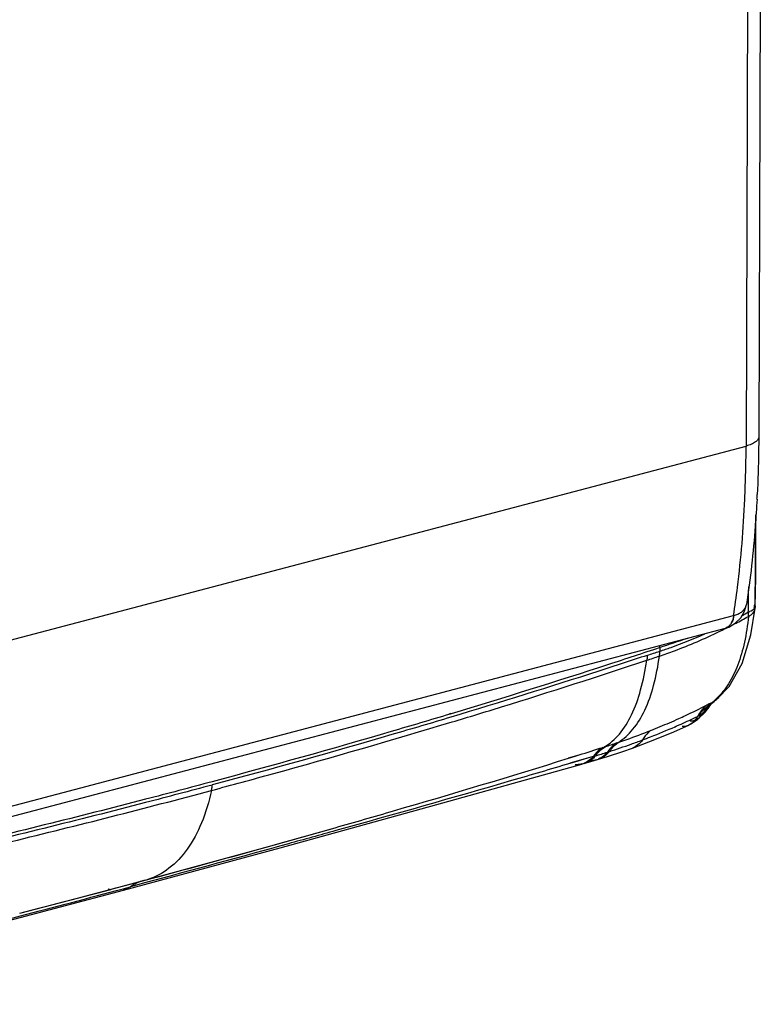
# Model space of a CAD drawing. Header units: millimetres. Extents: x 4 to 353, y -234 to 724.
# Tile 3 of 10: x 175 to 347, y -227 to 1. Entities that reach past the tile are written whole.
import ezdxf

# ---------------------------------------------------------------- set-up
doc = ezdxf.new("R2010")
doc.units = ezdxf.units.MM
doc.header["$LTSCALE"] = 30.734
doc.layers.get('0').update_dxf_attribs({"linetype": 'CONTINUOUS'})

msp = doc.modelspace()

# ---------------------------------------------------------------- linework, layer by layer
at = {"color": 7, "linetype": 'CONTINUOUS'}
for p, q in [((346.77, 9.96), (346.41, -95.71)), ((343.56, -134.56), (343.56, -134.56)), ((100.94, -202.71), (338.69, -139.99)), ((338.76, -139.97), (338.76, -139.97))]:
    msp.add_line(p, q, dxfattribs=at)
at = {"color": 9, "linetype": 'CONTINUOUS'}
for p, q in [((343.84, 7.84), (343.48, -97.95)), ((105.8, -160.56), (343.48, -97.86)), ((345.43, -134.84), (345.42, -134.95)), ((345.47, -134.51), (345.61, -134.96)), ((345.59, -135.39), (345.59, -135.38)), ((345.61, -134.96), (345.61, -134.97)), ((102.85, -199.82), (340.6, -137.1)), ((338.71, -140.05), (339.03, -139.89)), ((338.72, -140.09), (339.03, -139.93)), ((339.18, -139.78), (338.76, -139.97)), ((323.51, -144.47), (323.51, -145.34)), ((335.88, -157.09), (336.07, -156.96)), ((336.07, -156.96), (336.07, -156.96)), ((336.78, -156.38), (336.79, -156.37)), ((334.49, -158.84), (334.66, -158.57)), ((334.49, -158.84), (334.49, -158.84)), ((334.95, -158.15), (334.95, -158.15)), ((335.15, -157.86), (335.15, -157.86)), ((275.14, -159.75), (274.82, -159.84)), ((275.04, -159.87), (274.93, -159.9)), ((275.26, -159.8), (275.04, -159.87)), ((333.5, -159.62), (332.54, -160.85)), ((332.54, -160.85), (332.54, -160.85)), ((327.06, -162.8), (327.3, -162.69)), ((327.06, -162.79), (327.29, -162.69)), ((310.36, -167.58), (310.88, -167.42)), ((311.39, -168.69), (311.84, -168.55)), ((313.6, -166.53), (314.05, -166.38)), ((317.19, -167.73), (317.19, -167.73)), ((302.37, -170.04), (304.84, -169.28)), ((302.38, -170.1), (303.92, -169.62)), ((308.11, -169.7), (302.72, -171.27)), ((304.29, -170.84), (302.72, -171.3)), ((303.92, -169.62), (304.85, -169.33)), ((305.24, -170.56), (304.29, -170.84)), ((308.11, -169.7), (305.24, -170.56)), ((308.1, -169.7), (308.62, -169.55)), ((309.32, -170.33), (309.32, -170.33)), ((305.51, -171.42), (305.5, -171.42)), ((306.02, -171.3), (306.02, -171.3)), ((248.38, -186.17), (248.42, -186.16)), ((199.17, -199.72), (204.06, -198.41)), ((199.17, -199.7), (204.06, -198.41)), ((199.32, -200.29), (201.05, -199.82)), ((199.32, -200.28), (201.05, -199.82)), ((201.05, -199.82), (199.41, -200.62)), ((204.61, -198.85), (201.05, -199.82)), ((204.61, -198.87), (201.05, -199.82)), ((204.47, -198.31), (203.85, -198.47)), ((204.47, -198.31), (204.47, -198.31)), ((199.41, -200.62), (199.41, -200.62))]:
    msp.add_line(p, q, dxfattribs=at)
at = {"color": 6, "linetype": 'CONTINUOUS'}
for p, q in [((345.59, -135.39), (345.61, -134.96)), ((335.69, -157.27), (336.07, -156.96)), ((336.07, -156.96), (336.59, -156.54)), ((336.59, -156.54), (336.78, -156.38)), ((333.94, -159.51), (334.49, -158.84)), ((335.11, -157.92), (335.15, -157.86)), ((332.54, -160.85), (333.94, -159.51)), ((326.25, -164.18), (330.21, -162.44)), ((330.63, -162.21), (330.21, -162.44)), ((306.44, -171.18), (308.32, -170.63)), ((308.32, -170.63), (308.85, -170.48)), ((308.85, -170.48), (309.31, -170.34)), ((271.94, -180.83), (305.51, -171.44)), ((306.02, -171.3), (306.44, -171.18)), ((235.66, -190.81), (271.94, -180.83)), ((232.41, -190.67), (248.42, -186.16)), ((199.41, -200.62), (235.66, -190.81)), ((204.47, -198.31), (232.41, -190.67)), ((188.49, -202.54), (204.47, -198.31)), ((163.44, -210.17), (199.41, -200.62)), ((175.4, -205.94), (188.49, -202.54))]:
    msp.add_line(p, q, dxfattribs=at)
for points in [[(345.61, -134.96), (345.71, -128.27), (345.74, -119.14), (345.71, -113.8)], [(336.79, -156.37), (339.53, -153.49), (342.57, -148.21), (344.6, -141.58), (345.59, -135.38)], [(334.49, -158.84), (334.76, -158.45), (334.95, -158.15)], [(334.95, -158.15), (334.97, -158.12), (335.11, -157.92)], [(335.15, -157.86), (335.27, -157.71), (335.69, -157.27)], [(330.63, -162.22), (332.29, -161.04), (332.54, -160.85)], [(317.19, -167.73), (320.99, -166.31), (326.25, -164.18)], [(309.32, -170.33), (311.39, -169.69), (314.94, -168.52), (317.19, -167.73)]]:
    msp.add_lwpolyline(points, dxfattribs=at)
at = {"color": 7, "linetype": 'CONTINUOUS'}
msp.add_lwpolyline([(338.76, -139.97), (339.45, -139.74), (340.98, -138.88), (342.24, -137.63), (343.14, -136.08), (343.56, -134.55)], dxfattribs=at)
for centre, radius, start, end in [((67.58, -95.36), 278.81, 356.9625, 357.1776), ((337.03, -133.71), 6.5, 284.7333, 285.4212), ((338.24, -138.29), 1.76, 284.7974, 287.2415)]:
    msp.add_arc(centre, radius, start, end, dxfattribs=at)
at = {"color": 9, "linetype": 'CONTINUOUS'}
for centre, radius, start, end in [((-250.01, -124.06), 594.13, 358.98766, 359.39531), ((281.68, -24.47), 128, 298.4264, 299.1309), ((341.38, -134.22), 2.2, 338.5497, 351.3409), ((-183.72, -125.19), 527.83, 358.7957, 358.9825), ((342.36, -131.11), 5.42, 287.5181, 291.3979), ((280.35, -127.16), 65.54, 352.7964, 353.1737), ((277.93, -126.87), 67.97, 353.2713, 353.5524), ((343.78, -135.19), 1.82, 353.9143, 358.097), ((280.8, -24.27), 129.49, 297.7156, 299.2342), ((282.81, -28.16), 125.11, 295.791, 296.5428), ((341.98, -165.13), 10.09, 127.2028, 133.2064), ((326.31, -145.49), 14.96, 308.0813, 309.2755), ((326.25, -145.41), 15.05, 309.2749, 309.8701), ((326.24, -145.39), 15.08, 309.83, 310.2572), ((334.01, -153.26), 4.16, 296.9144, 298.9451), ((326.07, -145.19), 15.33, 310.266, 313.5169), ((334.17, -154.48), 3.12, 307.5104, 318.1693), ((333.62, -152.69), 4.85, 310.7695, 316.5309), ((342.77, -165.85), 11.16, 140.0236, 146.1074), ((330.43, -155.02), 5.54, 303.7043, 309.3486), ((330.77, -155.43), 5, 309.3672, 315.3739), ((342.32, -165.47), 10.57, 133.7203, 140.0157), ((431.26, -358.47), 222.82, 115.5555, 115.7888), ((331.13, -155.79), 4.49, 315.3598, 321.7494), ((343.78, -168.82), 14.2, 129.5326, 131.4056), ((342.23, -163.26), 8.91, 144.9291, 148.2586), ((331.38, -155.99), 4.17, 321.7954, 325.9495), ((343.64, -168.66), 13.99, 128.163, 129.5313), ((331.52, -156.09), 4, 325.9584, 329.0297), ((342.24, -163.26), 8.91, 142.6879, 144.9281), ((331.68, -156.18), 3.82, 329.0248, 334.7654), ((343.48, -168.45), 13.72, 125.3801, 128.1672), ((342.12, -165.27), 10.3, 133.1907, 133.6918), ((420.38, -335.74), 197.62, 115.4268, 115.553), ((342.25, -163.27), 8.93, 141.5504, 142.6867), ((263.85, -19.13), 155.59, 293.4482, 294.3007), ((259.99, -9.17), 167.63, 294.1033, 295.5162), ((264.99, -21.77), 152.71, 291.695, 293.4511), ((260.99, -11.37), 165.21, 293.6622, 293.9218), ((260.82, -10.99), 165.64, 293.9217, 294.1006), ((262.49, -14.58), 161.67, 289.6554, 290.6477), ((-199.46, 1435.36), 1682.06, 287.4463, 287.64319), ((245.73, 36.41), 213.99, 287.7258, 288.4926), ((256.09, 3.59), 180.94, 287.9464, 289.629), ((303.48, -165.16), 6.76, 316.002, 319.539), ((253.28, 15.15), 192.81, 286.6811, 287.5398), ((307.55, -166.14), 4.53, 286.6905, 292.7363), ((304.2, -166.79), 4.82, 285.7719, 292.0269), ((304.75, -166.81), 4.66, 284.2873, 285.7273), ((304.74, -166.78), 4.69, 285.8259, 294.6705), ((-521.16, 2514.99), 2808.64, 285.71395, 285.90191), ((200.65, -184.1), 14.72, 285.0069, 287.3756), ((-562.61, 2660.25), 2959.68, 284.43934, 284.91495), ((-1105.66, 4673.83), 5045.79, 284.70949, 284.98862), ((198.6, -193.68), 7.15, 247.3667, 252.5314), ((206.31, -207.01), 8.91, 118.8965, 126.2185)]:
    msp.add_arc(centre, radius, start, end, dxfattribs=at)
at = {"color": 6, "linetype": 'CONTINUOUS'}
for centre, radius, start, end in [((-192.59, 1401.39), 1629.73, 288.46222, 288.7015), ((318.03, -144.48), 5.48, 0.1429, 4.7493), ((326.71, -157.5), 6.23, 331.0647, 331.7987)]:
    msp.add_arc(centre, radius, start, end, dxfattribs=at)
at = {"color": 9, "linetype": 'CONTINUOUS'}
for points, knots in [([(343.18, -110.18), (343.23, -109.17), (343.39, -105.1), (343.47, -101.02), (343.48, -97.95)], [0, 0, 0, 0, 0.247598, 1, 1, 1, 1]), ([(346.41, -95.71), (346.41, -95.93), (346.23, -96.42), (345.59, -97.01), (344.64, -97.51), (343.9, -97.75), (343.48, -97.86)], [0, 0, 0, 0, 0.171973, 0.387686, 0.664382, 1, 1, 1, 1]), ([(340.6, -137.1), (340.92, -134.93), (342.15, -126), (342.88, -117), (343.18, -110.18)], [0, 0, 0, 0, 0.243081, 1, 1, 1, 1]), ([(340.6, -137.1), (340.94, -137.01), (341.57, -136.79), (342.62, -136.2), (343.23, -135.53), (343.43, -135.03)], [0, 0, 0, 0, 0.292907, 0.556429, 1, 1, 1, 1]), ([(344.05, -137.27), (344.05, -137.19), (344.06, -136.86), (344.03, -136.53), (344, -136.28)], [0, 0, 0, 0, 0.237226, 1, 1, 1, 1]), ([(344.05, -137.27), (344.45, -137.07), (345.16, -136.57), (345.54, -135.77), (345.59, -135.39)], [0, 0, 0, 0, 0.542187, 1, 1, 1, 1]), ([(345.07, -135.78), (345.02, -135.82), (344.79, -135.97), (344.54, -136.08), (344.34, -136.16)], [0, 0, 0, 0, 0.227016, 1, 1, 1, 1]), ([(345.61, -134.97), (345.61, -135.04), (345.55, -135.38), (345.28, -135.63), (345.07, -135.78)], [0, 0, 0, 0, 0.216262, 1, 1, 1, 1]), ([(344.05, -137.27), (343.83, -139.28), (343.24, -143.09), (341.75, -148.37), (339.64, -152.84), (337.7, -155.3), (336.63, -156.31)], [0, 0, 0, 0, 0.291867, 0.553835, 0.787497, 1, 1, 1, 1]), ([(340.06, -138.78), (340.05, -138.82), (339.97, -138.96), (339.88, -139.1), (339.81, -139.19)], [0, 0, 0, 0, 0.257472, 1, 1, 1, 1]), ([(340.6, -137.1), (340.59, -137.25), (340.57, -137.55), (340.49, -137.99), (340.33, -138.41), (340.16, -138.67), (340.06, -138.78)], [0, 0, 0, 0, 0.255022, 0.499721, 0.742499, 1, 1, 1, 1]), ([(323.44, -146.46), (324.6, -146.07), (329.29, -144.41), (333.87, -142.44), (337.25, -140.81)], [0, 0, 0, 0, 0.24706, 1, 1, 1, 1]), ([(339.81, -139.19), (339.76, -139.25), (339.58, -139.47), (339.36, -139.67), (339.18, -139.78)], [0, 0, 0, 0, 0.26315, 1, 1, 1, 1]), ([(323.51, -145.34), (324.38, -145.05), (327.9, -143.84), (331.36, -142.45), (333.92, -141.32)], [0, 0, 0, 0, 0.247716, 1, 1, 1, 1]), ([(323.51, -144.51), (319.55, -145.83), (303.53, -151.12), (287.42, -156.14), (275.26, -159.8)], [0, 0, 0, 0, 0.247125, 1, 1, 1, 1]), ([(323.44, -146.46), (323.45, -146.37), (323.51, -146), (323.52, -145.62), (323.51, -145.34)], [0, 0, 0, 0, 0.238759, 1, 1, 1, 1]), ([(320.61, -146.29), (316.88, -147.52), (301.77, -152.43), (286.59, -157.15), (275.13, -160.6)], [0, 0, 0, 0, 0.247181, 1, 1, 1, 1]), ([(275.46, -161.7), (279.27, -160.55), (294.33, -155.95), (309.33, -151.14), (320.5, -147.42)], [0, 0, 0, 0, 0.252636, 1, 1, 1, 1]), ([(310.64, -167.49), (311.98, -166.72), (314.5, -164.48), (317.29, -159.87), (319.31, -154.05), (320.16, -149.75), (320.5, -147.44)], [0, 0, 0, 0, 0.200953, 0.429404, 0.695498, 1, 1, 1, 1]), ([(313.87, -166.44), (315.17, -165.64), (317.62, -163.39), (320.33, -158.79), (322.29, -153.02), (323.11, -148.75), (323.44, -146.46)], [0, 0, 0, 0, 0.200666, 0.429164, 0.695361, 1, 1, 1, 1]), ([(320.61, -146.3), (320.61, -146.39), (320.6, -146.78), (320.56, -147.16), (320.5, -147.44)], [0, 0, 0, 0, 0.260035, 1, 1, 1, 1]), ([(327.88, -160.93), (328.42, -160.68), (330.58, -159.69), (332.73, -158.65), (334.32, -157.84)], [0, 0, 0, 0, 0.248956, 1, 1, 1, 1]), ([(332.34, -160.38), (332.5, -160.17), (333.12, -159.39), (333.82, -158.67), (334.38, -158.17)], [0, 0, 0, 0, 0.253845, 1, 1, 1, 1]), ([(219.79, -177.54), (224.51, -176.27), (243.12, -171.21), (261.66, -165.86), (275.46, -161.7)], [0, 0, 0, 0, 0.252878, 1, 1, 1, 1]), ([(274.93, -159.9), (270.42, -161.26), (252.14, -166.68), (233.78, -171.82), (219.92, -175.53)], [0, 0, 0, 0, 0.247092, 1, 1, 1, 1]), ([(275.13, -160.6), (270.61, -161.96), (252.26, -167.41), (233.84, -172.56), (219.92, -176.28)], [0, 0, 0, 0, 0.247096, 1, 1, 1, 1]), ([(332.54, -160.85), (332.27, -161.07), (331.62, -161.42), (330.89, -161.53), (330.53, -161.53)], [0, 0, 0, 0, 0.488825, 1, 1, 1, 1]), ([(332.34, -160.38), (332.44, -160.32), (332.84, -160.09), (333.22, -159.83), (333.5, -159.62)], [0, 0, 0, 0, 0.244871, 1, 1, 1, 1]), ([(314.05, -166.38), (314.67, -166.17), (317.15, -165.31), (319.61, -164.39), (321.44, -163.66)], [0, 0, 0, 0, 0.248685, 1, 1, 1, 1]), ([(319.5, -165.87), (320.14, -165.63), (322.67, -164.66), (325.19, -163.61), (327.06, -162.8)], [0, 0, 0, 0, 0.248272, 1, 1, 1, 1]), ([(321.44, -163.66), (321.25, -163.79), (320.49, -164.42), (319.88, -165.22), (319.5, -165.87)], [0, 0, 0, 0, 0.235664, 1, 1, 1, 1]), ([(319.5, -165.87), (319.2, -166.3), (318.52, -167.06), (317.64, -167.57), (317.19, -167.73)], [0, 0, 0, 0, 0.520112, 1, 1, 1, 1]), ([(310.36, -167.58), (310.15, -167.71), (309.28, -168.29), (308.57, -169.06), (308.1, -169.7)], [0, 0, 0, 0, 0.237746, 1, 1, 1, 1]), ([(308.62, -169.55), (308.78, -169.32), (309.42, -168.51), (310.22, -167.81), (310.88, -167.42)], [0, 0, 0, 0, 0.265555, 1, 1, 1, 1]), ([(311.85, -168.55), (311.5, -168.97), (310.75, -169.71), (309.8, -170.19), (309.32, -170.33)], [0, 0, 0, 0, 0.518406, 1, 1, 1, 1]), ([(313.6, -166.53), (313.39, -166.66), (312.54, -167.25), (311.84, -168.04), (311.39, -168.69)], [0, 0, 0, 0, 0.237364, 1, 1, 1, 1]), ([(311.85, -168.55), (312, -168.32), (312.62, -167.49), (313.4, -166.78), (314.05, -166.38)], [0, 0, 0, 0, 0.265558, 1, 1, 1, 1]), ([(248.42, -186.16), (252.93, -184.87), (270.96, -179.68), (288.94, -174.3), (302.38, -170.1)], [0, 0, 0, 0, 0.249759, 1, 1, 1, 1]), ([(308.11, -169.7), (307.96, -169.88), (307.35, -170.51), (306.6, -171.01), (306.01, -171.25)], [0, 0, 0, 0, 0.26393, 1, 1, 1, 1]), ([(308.35, -169.86), (308.22, -169.98), (307.73, -170.45), (307.16, -170.84), (306.7, -171.05)], [0, 0, 0, 0, 0.260302, 1, 1, 1, 1]), ([(308.85, -170.48), (308.47, -170.59), (307.93, -170.68), (307.39, -170.67), (307.25, -170.66)], [0, 0, 0, 0, 0.745043, 1, 1, 1, 1]), ([(311.39, -168.69), (311.24, -168.88), (310.65, -169.53), (309.9, -170.06), (309.3, -170.31)], [0, 0, 0, 0, 0.265084, 1, 1, 1, 1]), ([(302.72, -171.3), (298.21, -172.64), (280.19, -177.93), (262.12, -183.06), (248.56, -186.84)], [0, 0, 0, 0, 0.250535, 1, 1, 1, 1]), ([(305.5, -171.42), (305.12, -171.53), (304.6, -171.61), (304.07, -171.6), (303.94, -171.6)], [0, 0, 0, 0, 0.745604, 1, 1, 1, 1]), ([(219.92, -176.29), (214.79, -177.67), (194.02, -183.16), (173.15, -188.31), (157.4, -192.01)], [0, 0, 0, 0, 0.247159, 1, 1, 1, 1]), ([(157.67, -193.13), (162.92, -191.9), (183.69, -186.94), (204.38, -181.67), (219.79, -177.54)], [0, 0, 0, 0, 0.25278, 1, 1, 1, 1]), ([(219.79, -177.55), (219.22, -180.11), (217.8, -184.87), (214.54, -191.09), (210.3, -195.7), (206.81, -197.59), (205.05, -198.14)], [0, 0, 0, 0, 0.298279, 0.560445, 0.790395, 1, 1, 1, 1]), ([(219.79, -177.55), (219.81, -177.45), (219.89, -177.04), (219.92, -176.61), (219.92, -176.29)], [0, 0, 0, 0, 0.235959, 1, 1, 1, 1]), ([(204.46, -198.3), (207.39, -197.52), (219.09, -194.36), (230.77, -191.14), (239.52, -188.68)], [0, 0, 0, 0, 0.249785, 1, 1, 1, 1]), ([(248.56, -186.84), (244.89, -187.86), (230.26, -191.92), (215.61, -195.91), (204.61, -198.87)], [0, 0, 0, 0, 0.250345, 1, 1, 1, 1]), ([(94.27, -227.02), (107.84, -223.81), (134.96, -217.12), (162.02, -210.14), (175.56, -206.59)], [0, 0, 0, 0, 0.49899, 1, 1, 1, 1])]:
    msp.add_open_spline(points, degree=3, knots=knots, dxfattribs=at)
at = {"color": 7, "linetype": 'CONTINUOUS'}
for points, knots in [([(346.41, -95.71), (346.4, -96.83), (346.36, -101.3), (346.22, -105.76), (346.06, -109.09)], [0, 0, 0, 0, 0.252499, 1, 1, 1, 1]), ([(346.01, -110.14), (345.89, -112.23), (345.37, -120.39), (344.47, -128.54), (343.56, -134.56)], [0, 0, 0, 0, 0.255924, 1, 1, 1, 1]), ([(340.6, -137.1), (340.57, -137.26), (340.46, -137.84), (340.27, -138.41), (340.06, -138.78)], [0, 0, 0, 0, 0.272127, 1, 1, 1, 1])]:
    msp.add_open_spline(points, degree=3, knots=knots, dxfattribs=at)
at = {"color": 9, "linetype": 'CONTINUOUS'}
for points in [[(345.58, -115.72), (345.64, -121.98), (345.62, -128.25), (345.47, -134.51)], [(345.58, -134.98), (345.57, -134.82), (345.53, -134.66), (345.47, -134.51)], [(320.61, -146.29), (321.58, -145.97), (322.54, -145.64), (323.51, -145.34)], [(320.5, -147.44), (321.48, -147.11), (322.46, -146.78), (323.44, -146.46)], [(335.53, -157.26), (335.61, -157.24), (335.68, -157.2), (335.75, -157.16)], [(335.75, -157.16), (335.8, -157.14), (335.84, -157.11), (335.88, -157.09)], [(336.03, -156.9), (336.29, -156.75), (336.55, -156.57), (336.78, -156.38)], [(333.7, -159.49), (334.01, -159.34), (334.28, -159.11), (334.49, -158.84)], [(332.2, -160.45), (332.25, -160.43), (332.3, -160.4), (332.34, -160.38)], [(203.72, -198.5), (203.13, -198.67), (202.55, -198.91), (202.01, -199.21)]]:
    msp.add_open_spline(points, degree=3, dxfattribs=at)
at = {"color": 7, "linetype": 'CONTINUOUS'}
msp.add_open_spline([(339.18, -139.78), (339.05, -139.86), (338.91, -139.93), (338.76, -139.97)], degree=3, dxfattribs=at)
at = {"color": 6, "linetype": 'CONTINUOUS'}
for points, knots in [([(334.32, -157.84), (334.12, -158.01), (333.29, -158.77), (332.64, -159.71), (332.2, -160.45)], [0, 0, 0, 0, 0.232615, 1, 1, 1, 1]), ([(332.16, -160.52), (332.07, -160.7), (331.66, -161.35), (331.11, -161.92), (330.63, -162.21)], [0, 0, 0, 0, 0.268413, 1, 1, 1, 1]), ([(330.21, -162.44), (330.1, -162.49), (329.62, -162.68), (329.11, -162.76), (328.72, -162.77)], [0, 0, 0, 0, 0.245548, 1, 1, 1, 1]), ([(219.92, -175.53), (214.8, -176.91), (194.06, -182.38), (173.23, -187.52), (157.51, -191.21)], [0, 0, 0, 0, 0.247136, 1, 1, 1, 1])]:
    msp.add_open_spline(points, degree=3, knots=knots, dxfattribs=at)

doc.saveas('drawing.dxf')
